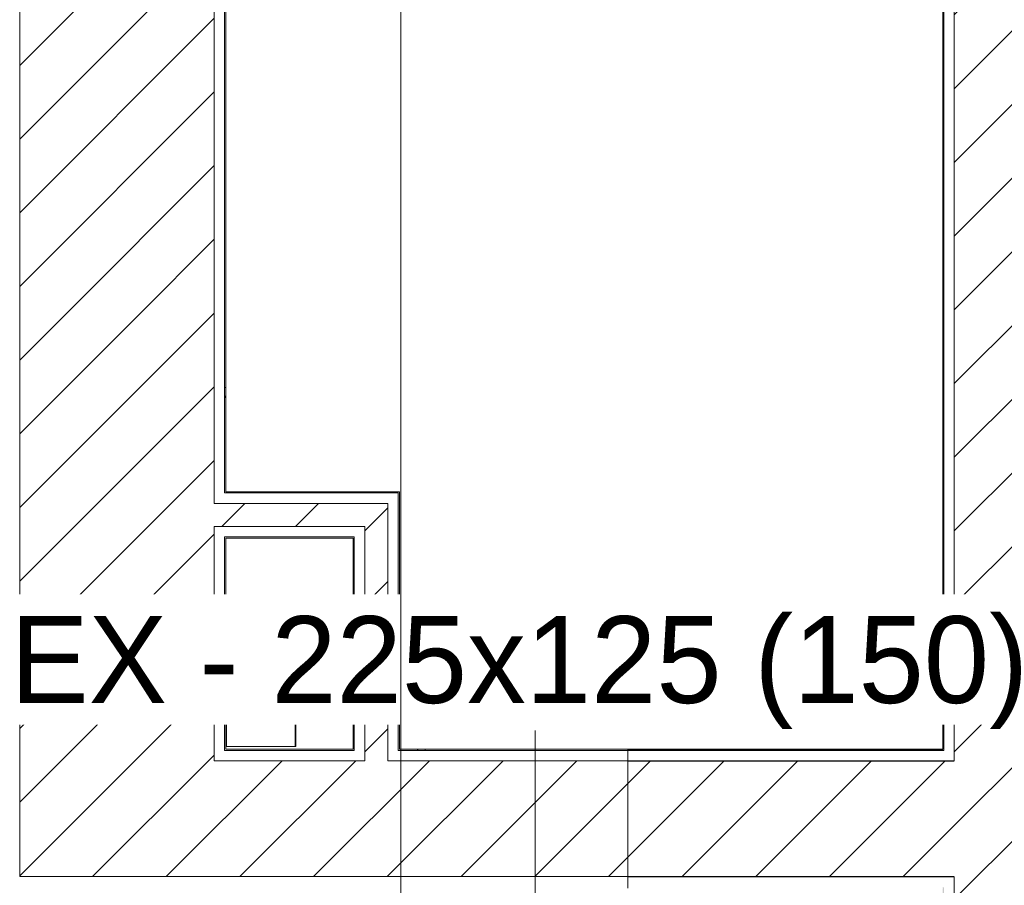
# Model space of a CAD drawing. Header units: metres. Extents: x 3 to 42.2, y -72.9 to -48.7.
# Tile 82 of 189: x 32.7 to 34.8, y -58 to -56.2. Entities that reach past the tile are written whole.
import ezdxf

# ---------------------------------------------------------------- set-up
doc = ezdxf.new("R2010")
doc.units = ezdxf.units.M
for name, color, linetype, lineweight in [('A-COLS', 7, 'Continuous', 18), ('A-WALL', 7, 'Continuous', 18), ('A-WALL-PATT', 7, 'Continuous', 18), ('G-ANNO-SYMB', 7, 'Continuous', 9), ('S-COLS', 7, 'Continuous', 18)]:
    doc.layers.add(name, color=color, linetype=linetype, lineweight=lineweight)
doc.layers.add('M-HVAC-DUCT-IDEN', color=1, linetype='Continuous', lineweight=9, true_color=0xff0000)
doc.styles.add('Arial_1', font='arial.ttf', dxfattribs={"height": 0.1875})
pattern_1 = [(50, (21.555, -62.929), (0.546555, -0.047815), [0.05715, -0.62865]), (355, (21.555, -62.929), (-0.105728, 0.573166), [0.04572, -0.50292]), (100.451, (21.601, -62.933), (0.440828, 0.525349), [0.04857, -0.53427]), (46.184, (21.555, -62.776), (0.813237, -0.12613), [0.08573, -0.94298]), (96.636, (21.623, -62.787), (0.71221, 0.742287), [0.07286, -0.80141]), (351.184, (21.555, -62.776), (0.712217, 0.742274), [0.06858, -0.75438]), (21, (21.631, -62.814), (0.454846, -0.306795), [0.05715, -0.62865]), (326, (21.631, -62.814), (0.185405, 0.55256), [0.04572, -0.50292]), (71.451, (21.669, -62.84), (0.64025, 0.245763), [0.04857, -0.53427]), (37.5, (21.555, -62.929), (0.009261, 0.2536672), [0.02515, -0.47168, 0.02515, -0.48539, -0.50482]), (37.5, (21.555, -62.929), (0.009261, 0.2536672), [-1.007, 0.02515, -0.47968]), (7.5, (21.555, -62.929), (0.200456, 0.300546), [0.02515, -0.26594, 0.02515, -0.46025, -0.1924]), (7.5, (21.555, -62.929), (0.200456, 0.300546), [-0.77648, 0.02515, -0.16726]), (327.5, (21.385, -62.929), (0.4067682, -0.0171882), [0.02515, -0.16535, 0.02515, -0.56921, -0.78867]), (327.5, (21.385, -62.929), (0.4067682, -0.0171882), [-0.78486, 0.02515, -0.76352]), (317.5, (21.309, -62.929), (0.444383, 0.0762794), [0.02515, -0.2225, 0.02515, -0.36957, -0.56007]), (317.5, (21.309, -62.929), (0.444383, 0.0762794), [-0.64237, 0.02515, -0.53492])]
pattern_2 = [(45, (21.555, -62.929), (-0.0795495, 0.0795495), [])]

# ---------------------------------------------------------------- blocks, each defined once
blk = doc.blocks.new('4 GRE - ESCOLA DE CINEMA E AUDIOVISUAL CINE REX R07_rvt-1-1PAV')
at = {"layer": 'A-WALL-PATT', "true_color": 0xd4d4d4}
h = blk.add_hatch(dxfattribs=at)
h.set_pattern_fill('FP_1', color=254, style=0, pattern_type=2)
h.set_pattern_definition(pattern_1)
h.paths.add_polyline_path([(35.0073, -68.4419), (35.0073, -68.4394), (34.6696, -68.4394), (34.6696, -67.7944), (34.9171, -67.7944), (34.9171, -67.7919), (34.6671, -67.7919), (34.6671, -68.4419), (34.753, -68.4419)])
h.paths.add_polyline_path([(34.753, -66.8919), (34.9171, -66.8919), (34.9171, -66.8894), (34.6696, -66.8894), (34.6696, -65.0519), (34.6671, -65.0519), (34.6671, -66.8919)])
h.paths.add_polyline_path([(34.6671, -65.0434), (34.6696, -65.0434), (34.6696, -65.0394), (34.6671, -65.0394), (34.6671, -65.0419)])
h.paths.add_polyline_path([(34.6696, -64.7444), (34.6694, -64.2554), (34.6671, -64.2554), (34.6671, -64.7444)])
h.paths.add_polyline_path([(34.6696, -64.0554), (34.6696, -59.1352), (34.6671, -59.1352), (34.6671, -64.0554), (34.6693, -64.0554)])
h.paths.add_polyline_path([(34.6696, -58.0394), (34.6671, -58.0394), (34.6671, -58.0415)])
h.paths.add_polyline_path([(34.6671, -58.8352), (34.6696, -58.8352), (34.6696, -58.0394), (34.6671, -58.0419)])
h.paths.add_polyline_path([(34.6671, -57.744), (34.6696, -57.744), (34.6671, -57.7419)])
h.paths.add_polyline_path([(34.6696, -57.744), (34.6696, -54.839), (34.6671, -54.839), (34.6671, -57.7415)])
h.paths.add_polyline_path([(34.6696, -54.344), (34.6696, -54.2019), (34.6671, -54.2019), (34.6671, -54.344)])
h = blk.add_hatch(dxfattribs=at)
h.set_pattern_fill('FP_2', color=254, style=0, pattern_type=2)
h.set_pattern_definition(pattern_2)
h.paths.add_polyline_path([(34.6921, -68.4169), (35.0073, -68.4169), (35.0073, -68.1426), (35.1421, -68.1426), (35.1421, -67.8169), (34.6921, -67.8169), (34.6921, -68.0761)])
h.paths.add_polyline_path([(34.6921, -66.8669), (35.1421, -66.8669), (35.1421, -64.2554), (34.6921, -64.2554), (34.6921, -66.5312)])
h.paths.add_polyline_path([(34.6921, -64.0554), (35.1421, -64.0554), (35.1421, -59.1352), (34.6921, -59.1352), (34.6921, -61.1238)])
h.paths.add_polyline_path([(34.753, -58.8352), (35.1421, -58.8352), (35.1421, -57.7855), (34.9073, -57.7855), (34.9073, -57.5855), (35.1421, -57.5855), (35.1421, -54.2019), (34.6921, -54.2019), (34.6921, -58.8352)])
h = blk.add_hatch(dxfattribs=at)
h.set_pattern_fill('FP_2', color=254, style=0, pattern_type=2)
h.set_pattern_definition(pattern_2)
h.paths.add_polyline_path([(32.9037, -56.8054), (33.094, -56.8054), (33.094, -54.8165), (32.674, -54.8165), (32.674, -56.8054)])
h = blk.add_hatch(dxfattribs=at)
h.set_pattern_fill('FP_1', color=254, style=0, pattern_type=2)
h.set_pattern_definition(pattern_1)
h.paths.add_polyline_path([(33.119, -56.8054), (33.119, -54.8415), (33.1165, -54.8415), (33.1165, -56.8054)])
h = blk.add_hatch(dxfattribs=at)
h.set_pattern_fill('FP_2', color=254, style=0, pattern_type=2)
h.set_pattern_definition(pattern_2)
h.paths.add_polyline_path([(33.094, -57.7665), (33.094, -56.8054), (32.674, -56.8054), (32.674, -57.7665), (32.9037, -57.7665)])
h = blk.add_hatch(dxfattribs=at)
h.set_pattern_fill('FP_1', color=254, style=0, pattern_type=2)
h.set_pattern_definition(pattern_1)
h.paths.add_polyline_path([(33.119, -57.7415), (33.119, -57.283), (33.1165, -57.283), (33.1165, -57.7415)])
h.paths.add_polyline_path([(33.1165, -57.188), (33.119, -57.188), (33.119, -56.8054), (33.1165, -56.8054), (33.1165, -56.8751)])
h = blk.add_hatch(dxfattribs=at)
h.set_pattern_fill('FP_1', color=254, style=0, pattern_type=2)
h.set_pattern_definition(pattern_1)
h.paths.add_polyline_path([(33.4915, -57.188), (33.4915, -57.1855), (33.119, -57.1855), (33.119, -57.188), (33.469, -57.188)])
h = blk.add_hatch(dxfattribs=at)
h.set_pattern_fill('FP_2', color=254, style=0, pattern_type=2)
h.set_pattern_definition(pattern_2)
h.paths.add_polyline_path([(33.394, -57.2605), (33.419, -57.2605), (33.419, -57.2105), (33.094, -57.2105), (33.094, -57.2605), (33.2119, -57.2605)])
h = blk.add_hatch(dxfattribs=at)
h.set_pattern_fill('FP_2', color=254, style=0, pattern_type=2)
h.set_pattern_definition(pattern_2)
h.paths.add_polyline_path([(33.419, -57.7665), (33.469, -57.7665), (33.469, -57.2105), (33.419, -57.2105), (33.419, -57.744)])
h = blk.add_hatch(dxfattribs=at)
h.set_pattern_fill('FP_1', color=254, style=0, pattern_type=2)
h.set_pattern_definition(pattern_1)
h.paths.add_polyline_path([(33.394, -57.7415), (33.3965, -57.7415), (33.3965, -57.283), (33.394, -57.283), (33.394, -57.6476)])
h = blk.add_hatch(dxfattribs=at)
h.set_pattern_fill('FP_1', color=254, style=0, pattern_type=2)
h.set_pattern_definition(pattern_1)
h.paths.add_polyline_path([(33.4915, -57.744), (33.9873, -57.744), (33.9873, -57.7415), (33.4915, -57.7415)])
h.paths.add_polyline_path([(33.2119, -57.744), (33.3965, -57.744), (33.3965, -57.7415), (33.1165, -57.7415), (33.1165, -57.744)])
h = blk.add_hatch(dxfattribs=at)
h.set_pattern_fill('FP_2', color=254, style=0, pattern_type=2)
h.set_pattern_definition(pattern_2)
h.paths.add_polyline_path([(32.674, -58.0165), (33.9873, -58.0165), (33.9873, -57.7665), (32.674, -57.7665)])
h = blk.add_hatch(dxfattribs=at)
h.set_pattern_fill('FP_2', color=254, style=0, pattern_type=2)
h.set_pattern_definition(pattern_2)
h.paths.add_polyline_path([(33.9873, -58.0165), (34.6921, -58.0165), (34.6921, -57.7665), (33.9873, -57.7665)])
h = blk.add_hatch(dxfattribs=at)
h.set_pattern_fill('FP_2', color=254, style=0, pattern_type=2)
h.set_pattern_definition(pattern_2)
h.paths.add_polyline_path([(34.6696, -58.0169), (34.6921, -58.0169), (34.6921, -57.7669), (33.9873, -57.7669), (33.9873, -58.0169), (34.6671, -58.0169)])
at = {"layer": 'A-WALL', "color": 253, "true_color": 0xaaaaaa}
for p, q in [((34.6921, -54.8165), (34.6921, -57.7665)), ((32.674, -56.8054), (32.674, -54.8415)), ((33.094, -56.8054), (33.094, -54.8415)), ((33.1165, -56.8054), (33.1165, -54.8415)), ((33.119, -56.8054), (33.119, -54.8415)), ((34.6671, -54.8415), (34.6671, -57.7415)), ((34.6696, -54.839), (34.6696, -57.744)), ((32.674, -57.7415), (32.674, -56.8054)), ((33.094, -57.2105), (33.094, -56.8054)), ((33.1165, -57.188), (33.1165, -56.8054)), ((33.119, -57.1855), (33.119, -56.8054)), ((33.119, -57.188), (33.1165, -57.188)), ((33.394, -57.1855), (33.119, -57.1855)), ((33.394, -57.188), (33.119, -57.188)), ((33.4915, -57.1855), (33.394, -57.1855)), ((33.394, -57.188), (33.469, -57.188)), ((33.469, -57.188), (33.4915, -57.188)), ((33.494, -57.1855), (33.4915, -57.1855)), ((33.4915, -57.7415), (33.4915, -57.188)), ((33.494, -57.7415), (33.494, -57.1855)), ((33.1165, -57.2105), (33.094, -57.2105)), ((33.119, -57.2105), (33.1165, -57.2105)), ((33.394, -57.2105), (33.119, -57.2105)), ((33.394, -57.2105), (33.419, -57.2105)), ((33.419, -57.2105), (33.469, -57.2105)), ((33.469, -57.7415), (33.469, -57.2105)), ((33.094, -57.7415), (33.094, -57.2605)), ((33.1165, -57.2605), (33.094, -57.2605)), ((33.119, -57.2605), (33.1165, -57.2605)), ((33.394, -57.2605), (33.119, -57.2605)), ((33.394, -57.2605), (33.3965, -57.2605)), ((33.3965, -57.2605), (33.419, -57.2605)), ((33.419, -57.7415), (33.419, -57.2605)), ((33.1165, -57.7415), (33.1165, -57.283)), ((33.119, -57.283), (33.1165, -57.283)), ((33.394, -57.283), (33.119, -57.283)), ((33.119, -57.7415), (33.119, -57.2855)), ((33.119, -57.2855), (33.394, -57.2855)), ((33.394, -57.283), (33.3965, -57.283)), ((33.394, -57.2855), (33.394, -57.7415)), ((33.3965, -57.7415), (33.3965, -57.283)), ((32.674, -57.7665), (32.674, -57.7415)), ((33.094, -57.744), (33.094, -57.7415)), ((33.094, -57.7665), (33.094, -57.744)), ((33.1165, -57.744), (33.1165, -57.7415)), ((33.1165, -57.744), (33.3965, -57.744)), ((33.394, -57.7415), (33.119, -57.7415)), ((33.3965, -57.744), (33.3965, -57.7415)), ((33.419, -57.744), (33.419, -57.7415)), ((33.419, -57.7665), (33.419, -57.744)), ((33.469, -57.744), (33.469, -57.7415)), ((33.469, -57.7665), (33.469, -57.744)), ((33.4915, -57.744), (33.4915, -57.7415)), ((33.4915, -57.744), (33.9873, -57.744)), ((33.9873, -57.7415), (33.494, -57.7415)), ((34.6671, -57.7415), (33.9873, -57.7415)), ((33.9873, -57.7415), (33.9873, -58.0415)), ((33.9873, -57.7419), (33.9873, -57.7415)), ((34.6671, -57.7419), (33.9873, -57.7419)), ((33.9873, -57.744), (33.9873, -57.7444)), ((34.6671, -57.744), (33.9873, -57.744)), ((33.9873, -57.7444), (33.9873, -57.744)), ((33.9873, -57.7444), (34.6671, -57.7444)), ((34.6696, -57.744), (34.6671, -57.744)), ((34.6696, -57.7444), (34.6671, -57.7444)), ((32.674, -58.0165), (32.674, -57.7665)), ((33.094, -57.7665), (33.419, -57.7665)), ((33.469, -57.7665), (33.9873, -57.7665)), ((33.9873, -57.7665), (33.9873, -57.7669)), ((34.6671, -57.7665), (33.9873, -57.7665)), ((33.9873, -57.7669), (33.9873, -57.7665)), ((34.6696, -57.7665), (34.6671, -57.7665)), ((34.6921, -57.7665), (34.6696, -57.7665)), ((33.9873, -57.7669), (34.6671, -57.7669)), ((34.6696, -57.7669), (34.6671, -57.7669)), ((34.6921, -57.7669), (34.6696, -57.7669)), ((32.674, -58.0165), (33.9873, -58.0165)), ((33.9873, -58.0165), (33.9873, -58.0169)), ((34.6671, -58.0165), (33.9873, -58.0165)), ((33.9873, -58.0169), (33.9873, -58.0165)), ((33.9873, -58.0169), (34.6671, -58.0169)), ((34.6696, -58.0165), (34.6671, -58.0165)), ((34.6696, -58.0169), (34.6671, -58.0169)), ((34.6921, -58.0165), (34.6696, -58.0165)), ((34.6696, -58.0165), (34.6696, -58.0169)), ((34.6921, -58.0169), (34.6696, -58.0169)), ((34.6921, -58.0169), (34.6921, -64.7669))]:
    blk.add_line(p, q, dxfattribs=at)
at = {"layer": 'S-COLS', "color": 253, "true_color": 0xaaaaaa}
for p, q in [((33.269, -57.4855), (33.119, -57.4855)), ((33.119, -57.4855), (33.119, -57.7355)), ((33.269, -57.7355), (33.269, -57.4855)), ((33.119, -57.7355), (33.269, -57.7355))]:
    blk.add_line(p, q, dxfattribs=at)
blk = doc.blocks.new('Family - P24-299348-1PAV')
at = {"layer": 'S-COLS', "color": 253, "true_color": 0xaaaaaa}
for p, q in [((-0.075, 0.125), (-0.075, -0.125)), ((0.075, 0.125), (-0.075, 0.125)), ((0.075, -0.125), (0.075, 0.125)), ((-0.075, -0.125), (0.075, -0.125))]:
    blk.add_line(p, q, dxfattribs=at)
blk = doc.blocks.new('Family - P24-301541-1PAV')
at = {"layer": 'S-COLS', "color": 253, "true_color": 0xaaaaaa}
for p, q in [((-0.075, 0.125), (-0.075, -0.125)), ((0.075, 0.125), (-0.075, 0.125)), ((0.075, -0.125), (0.075, 0.125)), ((-0.075, -0.125), (0.075, -0.125))]:
    blk.add_line(p, q, dxfattribs=at)
blk = doc.blocks.new('ESTRUTURAL CINE REX _011_IFC-1-1PAV')
at = {"layer": 'A-COLS', "color": 253, "lineweight": 18, "true_color": 0xaaaaaa}
blk.add_blockref('Family - P24-301541-1PAV', (33.1953, -57.6105), dxfattribs=at)
at = {"layer": 'S-COLS', "color": 253, "lineweight": 18, "true_color": 0xaaaaaa}
blk.add_blockref('Family - P24-299348-1PAV', (33.1953, -57.6105), dxfattribs=at)

msp = doc.modelspace()

# ---------------------------------------------------------------- linework, layer by layer
at = {"layer": 'M-HVAC-DUCT-IDEN'}
msp.add_line((33.7869, -58.1108), (33.7869, -57.7011), dxfattribs=at)

# ---------------------------------------------------------------- block references
at = {"lineweight": 5}
for name in ['4 GRE - ESCOLA DE CINEMA E AUDIOVISUAL CINE REX R07_rvt-1-1PAV', 'ESTRUTURAL CINE REX _011_IFC-1-1PAV']:
    msp.add_blockref(name, (0, 0), dxfattribs=at)

# ---------------------------------------------------------------- next in the draw order: texts
at = {"layer": 'M-HVAC-DUCT-IDEN', "color": 7, "insert": (32.6533, -57.454), "char_height": 0.1875, "width": 2.741771, "attachment_point": 1, "style": 'Arial_1', "bg_fill": 3, "box_fill_scale": 1.25, "bg_fill_color": 256, "bg_fill_true_color": 13158600, "bg_fill_transparency": 0}
msp.add_mtext('EX - 225x125 (150)', dxfattribs=at)

# ---------------------------------------------------------------- next in the draw order: linework, layer by layer
at = {"layer": 'G-ANNO-SYMB'}
msp.add_line((33.497, -49.9323), (33.497, -72.5008), dxfattribs=at)

doc.saveas('drawing.dxf')
